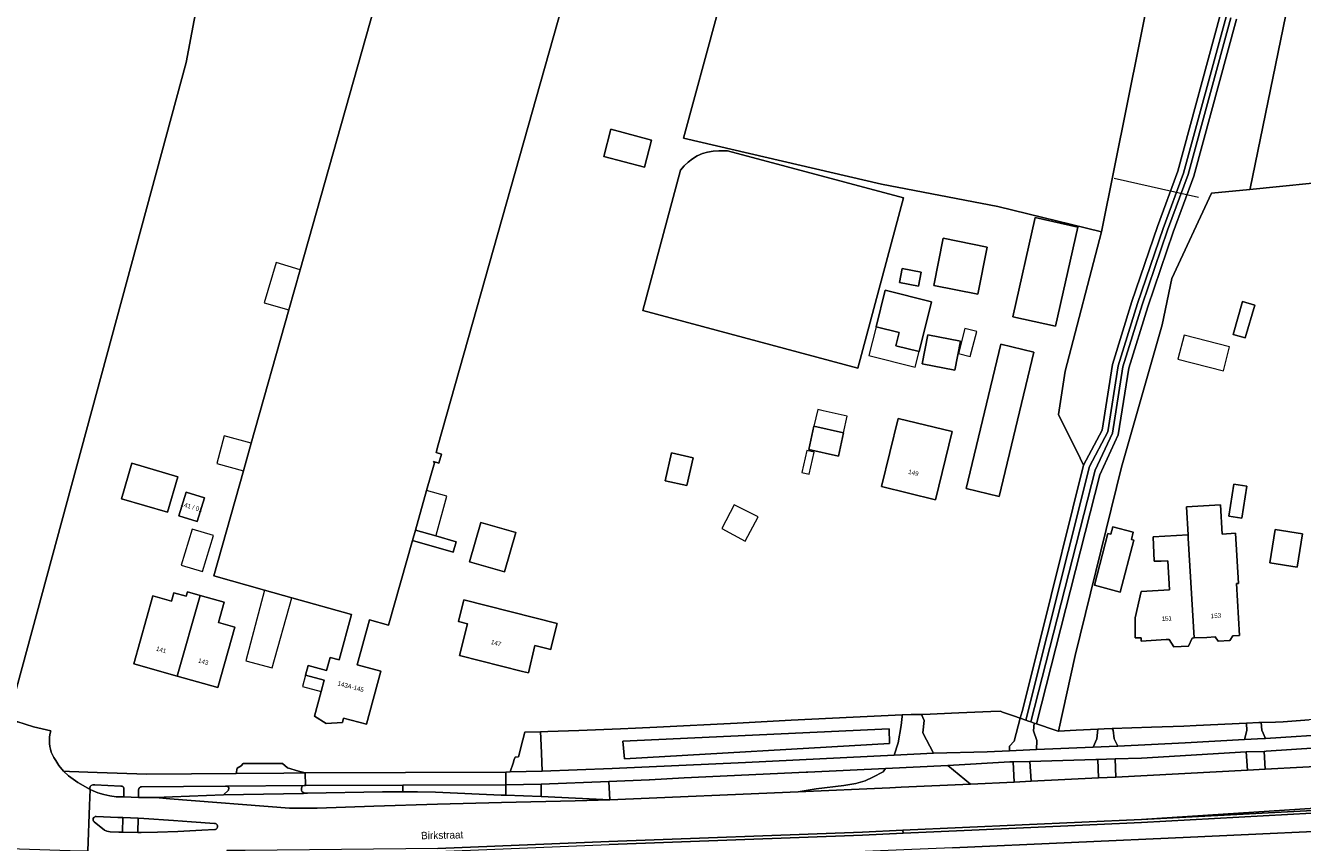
# Model space of a CAD drawing. Header units: metres. Extents: x 151448 to 154749, y 463108 to 465296.
# Tile 9 of 256: x 151672 to 151885, y 463538 to 463674. Entities that reach past the tile are written whole.
import ezdxf
from ezdxf.enums import TextEntityAlignment as Align

# ---------------------------------------------------------------- set-up
doc = ezdxf.new("R2010")
doc.units = ezdxf.units.M
for name, color, linetype, lineweight in [('B-PV-GR-BEPLANTING_CULTUUR_BODEMBEDEKKER-GV', 253, 'Continuous', 9), ('B-PV-GR-BOUWLAND-GV', 253, 'Continuous', 9), ('B-PV-GR-GRAS-GV', 253, 'Continuous', 9), ('B-PV-GR-GROENVOORZIENING-GV', 253, 'Continuous', 9), ('B-PV-GR-HOUTWAL-GV', 253, 'Continuous', 9), ('B-PV-IE-TERREINAFSCHEIDING_KUNSTMATIG_HEKWERK-G', 253, 'Continuous', 9), ('B-PV-OG-BEBOUWING-GV', 1, 'Continuous', 9), ('B-PV-OG-BEBOUWING-T18', 2, 'Continuous', 9), ('B-PV-OG-BEBOUWING_LUIFEL-GV', 1, 'Continuous', 9), ('B-PV-OG-TERREIN_BEGROEID-GV', 253, 'Continuous', 9), ('B-PV-OG-TERREIN_ERF-GV', 253, 'Continuous', 9), ('B-PV-OG-TERREIN_ONBEGROEID_ZAND-GV', 253, 'Continuous', 9), ('B-PV-OG-TOPOGRAFIE-T18', 2, 'Continuous', 9), ('B-PV-OG-WATER_GREPPEL-GV', 253, 'Continuous', 9), ('B-PV-VH-GESLOTENVERHARDING_ASFALT-GV', 253, 'Continuous', 9), ('B-PV-VH-HALFVERHARDING_GRIND-GV', 253, 'Continuous', 9), ('B-PV-VH-OPENVERHARDING_BETONSTRAATSTEEN-GV', 253, 'Continuous', 9), ('B-PV-VH-OPENVERHARDING_SIERBESTRATING-GV', 253, 'Continuous', 9), ('B-PV-VH-OPENVERHARDING_STRAATBAKSTEEN-GV', 253, 'Continuous', 9), ('B-PV-VH-OPENVERHARDING_TEGEL-GV', 253, 'Continuous', 9)]:
    doc.layers.add(name, color=color, linetype=linetype, lineweight=lineweight)
doc.styles.add('Drong', font='txt', dxfattribs={"height": 1.8})

msp = doc.modelspace()

# ---------------------------------------------------------------- linework, layer by layer
at = {"layer": 'B-PV-GR-BEPLANTING_CULTUUR_BODEMBEDEKKER-GV', "flags": 128}
msp.add_lwpolyline([(151682.435, 463546.609), (151682.929, 463546.4), (151683.686, 463546.079), (151684.68, 463545.755), (151685.702, 463545.53), (151686.74, 463545.405), (151688.033, 463545.389), (151688.063, 463546.727), (151688.06, 463546.77), (151688.053, 463546.812), (151688.042, 463546.853), (151688.028, 463546.894), (151688.01, 463546.933), (151687.989, 463546.97), (151687.965, 463547.005), (151687.938, 463547.038), (151687.908, 463547.069), (151687.875, 463547.097), (151687.841, 463547.122), (151687.804, 463547.143), (151687.765, 463547.162), (151687.725, 463547.177), (151687.684, 463547.188), (151687.641, 463547.196), (151687.599, 463547.2), (151687.556, 463547.2), (151683.175, 463547.37), (151682.862, 463547.369), (151682.595, 463547.266), (151682.417, 463547.122), (151682.358, 463546.825)], close=True, dxfattribs=at)
at = {"layer": 'B-PV-GR-BEPLANTING_CULTUUR_BODEMBEDEKKER-GV'}
for points in [[(151683.431, 463542.093, 0.7480787), (151683.085, 463541.216)], [(151703.239, 463539.94, 1.0010438), (151703.212, 463540.924)]]:
    msp.add_lwpolyline(points, format="xyb", dxfattribs=at)
at = {"layer": 'B-PV-GR-BEPLANTING_CULTUUR_BODEMBEDEKKER-GV', "flags": 128}
for points in [[(151683.085, 463541.216), (151684.813, 463539.807), (151685.186, 463539.647), (151685.744, 463539.541), (151687.233, 463539.488), (151687.818, 463539.475), (151687.871, 463541.924)], [(151687.871, 463541.924), (151687.02, 463541.96), (151683.431, 463542.093)], [(151690.424, 463541.815), (151690.37, 463539.42), (151690.929, 463539.408), (151693.641, 463539.461), (151697.07, 463539.621), (151701.059, 463539.833), (151703.239, 463539.94)], [(151703.212, 463540.924), (151699.357, 463541.216), (151696.326, 463541.455), (151691.381, 463541.774), (151690.424, 463541.815)]]:
    msp.add_lwpolyline(points, dxfattribs=at)
at = {"layer": 'B-PV-GR-BOUWLAND-GV', "flags": 128}
msp.add_lwpolyline([(151668.576, 463557.726), (151698.474, 463668.057), (151704.923, 463702.297), (151702.025, 463704.485), (151696.709, 463708.498), (151689.278, 463711.565), (151681.661, 463711.207), (151674.94, 463709.602), (151669.523, 463705.689), (151665.008, 463699.77), (151660.914, 463690.235), (151655.829, 463671.994), (151651.967, 463658.139), (151634.311, 463592.531), (151628.292, 463566.549), (151629.095, 463561.633), (151632.993, 463558.965), (151649, 463557.54), (151665.008, 463556.115), (151667.813, 463556.083)], close=True, dxfattribs=at)
at = {"layer": 'B-PV-GR-GRAS-GV', "flags": 128}
msp.add_lwpolyline([(151810.661, 463766.663), (151810.47, 463765.785), (151809.935, 463763.679), (151793.805, 463702.064), (151787.043, 463675.709), (151781.524, 463655.415), (151814.616, 463647.745), (151834.021, 463644.031), (151851.367, 463639.752), (151874.961, 463757.279), (151810.844, 463767.461)], close=True, dxfattribs=at)
msp.add_lwpolyline([(151883.005, 463680.157), (151876.176, 463647.04), (151876.139, 463646.859), (151891.552, 463648.422), (151909.555, 463650.248), (151925.906, 463651.799), (151925.732, 463650.923), (151939.508, 463652.17), (151952.737, 463653.441), (151973.335, 463655.398), (151990.408, 463657.07), (151998.726, 463658.616), (152000, 463658.752), (152002.398, 463659.415), (152009.416, 463659.757), (152011.163, 463659.94)], dxfattribs=at)
at = {"layer": 'B-PV-GR-GROENVOORZIENING-GV', "flags": 128}
for points in [[(151871.212, 463675.948), (151864.133, 463649.908), (151860.699, 463640.642), (151856.418, 463628.117), (151853.185, 463617.627), (151851.45, 463606.642), (151848.367, 463600.799), (151841.185, 463571.861), (151838.084, 463559.631), (151837.788, 463558.513), (151838.733, 463558.178), (151849.337, 463600.556), (151852.419, 463606.367), (151854.161, 463617.401), (151857.37, 463627.808), (151861.641, 463640.306), (151865.087, 463649.602), (151872.185, 463675.716)], [(151872.963, 463675.53), (151865.849, 463649.358), (151862.395, 463640.038), (151858.13, 463627.56), (151854.943, 463617.219), (151853.195, 463606.147), (151850.314, 463599.939), (151839.555, 463557.894), (151840.094, 463557.713), (151840.494, 463557.579), (151851.095, 463599.208), (151854.164, 463605.872), (151855.919, 463616.993), (151859.082, 463627.251), (151863.337, 463639.702), (151866.803, 463649.052), (151873.936, 463675.298)]]:
    msp.add_lwpolyline(points, dxfattribs=at)
at = {"layer": 'B-PV-GR-HOUTWAL-GV', "flags": 128}
for points in [[(151874.961, 463757.279), (151851.367, 463639.752), (151845.284, 463616.5), (151844.164, 463609.262), (151847.798, 463601.946), (151848.367, 463600.799), (151851.45, 463606.642), (151853.185, 463617.627), (151856.418, 463628.117), (151860.699, 463640.642), (151864.133, 463649.908), (151871.212, 463675.948)], [(151873.936, 463675.298), (151866.803, 463649.052), (151863.337, 463639.702), (151859.082, 463627.251), (151855.919, 463616.993), (151854.164, 463605.872), (151851.095, 463599.208), (151840.494, 463557.579), (151843.605, 463556.538), (151844.119, 463556.366), (151844.173, 463556.369), (151846.947, 463569.003), (151854.712, 463600.484), (151861.475, 463624.267), (151863.099, 463631.99), (151869.754, 463646.211), (151876.139, 463646.859), (151876.176, 463647.04), (151883.005, 463680.157)]]:
    msp.add_lwpolyline(points, dxfattribs=at)
at = {"layer": 'B-PV-IE-TERREINAFSCHEIDING_KUNSTMATIG_HEKWERK-G', "flags": 128}
msp.add_lwpolyline([(151853.472, 463648.738), (151867.538, 463645.58)], dxfattribs=at)
at = {"layer": 'B-PV-OG-BEBOUWING-GV', "flags": 128}
msp.add_lwpolyline([(151742.229, 463721.024), (151717.505, 463633.456), (151715.609, 463626.744), (151709.325, 463604.487), (151708.01, 463599.828), (151703.067, 463582.322), (151711.534, 463579.931), (151716.096, 463578.643), (151726.08, 463575.824), (151724.014, 463568.256), (151722.504, 463568.662), (151721.921, 463566.494), (151718.831, 463567.324), (151718.395, 463565.701), (151721.486, 463564.872), (151720.984, 463563.002), (151719.881, 463558.894), (151721.858, 463557.622), (151724.558, 463557.796), (151724.756, 463558.534), (151728.589, 463557.505), (151730.974, 463566.387), (151727.037, 463567.444), (151729.093, 463574.974), (151732.275, 463574.075), (151736.266, 463588.209), (151736.75, 463589.923), (151738.625, 463596.565), (151739.93, 463601.187), (151739.781, 463601.384), (151740.692, 463601.127), (151741.124, 463602.658), (151740.213, 463602.916), (151740.569, 463604.175), (151748.422, 463631.988), (151771.248, 463712.831)], dxfattribs=at)
for points in [[(151776.196, 463655.111), (151769.403, 463656.9), (151768.214, 463652.388), (151775.007, 463650.598)], [(151836.574, 463625.591), (151843.666, 463623.994), (151847.395, 463640.558), (151840.304, 463642.155)], [(151823.346, 463630.832), (151830.709, 463629.365), (151832.275, 463637.228), (151824.912, 463638.695)], [(151820.808, 463630.706), (151821.257, 463633.032), (151818.091, 463633.642), (151817.643, 463631.316)], [(151820.898, 463619.799), (151822.948, 463628.101), (151815.215, 463630.011), (151813.704, 463623.894), (151817.571, 463622.939), (151817.031, 463620.754)], [(151875.376, 463622.059), (151876.957, 463627.552), (151874.924, 463628.137), (151873.342, 463622.644)], [(151821.408, 463617.749), (151826.844, 463616.67), (151827.805, 463621.514), (151822.369, 463622.593)], [(151834.251, 463595.584), (151840.036, 463619.677), (151834.532, 463620.999), (151828.747, 463596.905)], [(151826.409, 463606.404), (151817.407, 463608.606), (151814.625, 463597.227), (151823.627, 463595.026)], [(151807.401, 463602.287), (151808.277, 463606.2), (151803.333, 463607.307), (151802.457, 463603.395)], [(151783.144, 463602.011), (151779.535, 463602.837), (151778.474, 463598.205), (151782.083, 463597.379)], [(151695.327, 463592.924), (151697.062, 463598.866), (151689.383, 463601.108), (151687.648, 463595.166)], [(151873.494, 463597.603), (151872.659, 463592.251), (151874.803, 463591.916), (151875.638, 463597.269)], [(151701.534, 463595.344), (151698.457, 463596.291), (151697.239, 463592.336), (151700.316, 463591.389)], [(151865.816, 463589.137), (151865.846, 463588.623), (151866.821, 463571.932), (151868.935, 463572.026), (151870.33, 463572.107), (151870.834, 463571.377), (151872.791, 463571.491), (151873.305, 463572.281), (151874.423, 463572.346), (151873.919, 463581.01), (151874.226, 463581.027), (151873.755, 463589.414), (151871.532, 463589.289), (151871.247, 463594.187), (151865.542, 463593.855)], [(151747.705, 463591.238), (151745.81, 463584.646), (151751.65, 463582.967), (151753.545, 463589.558)], [(151743.546, 463588.011), (151740.149, 463588.966), (151736.75, 463589.923), (151736.266, 463588.209), (151743.061, 463586.291)], [(151856.348, 463588.362), (151856.679, 463589.612), (151853.27, 463590.514), (151852.94, 463589.254), (151852.439, 463589.385), (151850.172, 463580.723), (151854.474, 463579.597), (151856.741, 463588.259)], [(151857.969, 463571.96), (151858, 463571.422), (151862.139, 463571.663), (151862.675, 463571.694), (151863.448, 463570.455), (151865.896, 463570.584), (151866.529, 463571.919), (151866.821, 463571.932), (151865.846, 463588.623), (151865.816, 463589.137), (151860.013, 463588.8), (151860.16, 463584.765), (151861.32, 463584.765), (151862.458, 463584.832), (151862.74, 463579.986), (151858.004, 463579.711), (151857.005, 463575.287), (151857.005, 463571.96)], [(151879.501, 463584.454), (151884.069, 463583.754), (151884.926, 463589.344), (151880.358, 463590.044)], [(151696.974, 463565.557), (151700.778, 463579.04), (151698.653, 463579.64), (151698.443, 463578.894), (151696.424, 463579.463), (151696.034, 463578.083), (151692.914, 463578.964), (151689.708, 463567.609)], [(151696.974, 463565.557), (151703.758, 463563.642), (151706.611, 463573.746), (151703.832, 463574.541), (151704.783, 463577.909), (151700.778, 463579.04)], [(151754.644, 463566.352), (151755.616, 463566.106), (151756.727, 463570.671), (151759.363, 463570.029), (151759.452, 463570.394), (151760.418, 463574.364), (151744.846, 463578.297), (151743.93, 463574.672), (151745.439, 463574.291), (151744.106, 463569.014)]]:
    msp.add_lwpolyline(points, close=True, dxfattribs=at)
at = {"layer": 'B-PV-OG-BEBOUWING_LUIFEL-GV', "flags": 128}
for points in [[(151715.609, 463626.744), (151717.505, 463633.456), (151713.515, 463634.644), (151711.507, 463627.902)], [(151820.898, 463619.799), (151817.031, 463620.754), (151817.571, 463622.939), (151813.704, 463623.894), (151812.52, 463619.099), (151820.253, 463617.189)], [(151829.414, 463618.934), (151830.511, 463623.122), (151828.549, 463623.636), (151827.453, 463619.447)], [(151865.162, 463622.505), (151864.136, 463618.478), (151871.733, 463616.541), (151872.76, 463620.568)], [(151808.277, 463606.2), (151808.901, 463608.986), (151804.882, 463609.887), (151803.957, 463610.094), (151803.333, 463607.307)], [(151708.01, 463599.828), (151709.325, 463604.487), (151704.832, 463605.722), (151703.558, 463601.085)], [(151802.132, 463603.266), (151801.287, 463599.571), (151802.53, 463599.286), (151803.376, 463602.981)], [(151736.75, 463589.923), (151740.149, 463588.966), (151740.195, 463589.129), (151742.024, 463595.605), (151738.625, 463596.565)], [(151790.001, 463594.157), (151787.914, 463590.214), (151791.857, 463588.127), (151793.985, 463592.191)], [(151701.183, 463583.03), (151703.026, 463589.036), (151699.483, 463590.123), (151697.64, 463584.117)], [(151716.096, 463578.643), (151711.534, 463579.931), (151708.423, 463568.112), (151712.798, 463566.961)], [(151720.984, 463563.002), (151721.486, 463564.872), (151718.395, 463565.701), (151717.893, 463563.832)]]:
    msp.add_lwpolyline(points, close=True, dxfattribs=at)
at = {"layer": 'B-PV-OG-TERREIN_BEGROEID-GV', "flags": 128}
for points in [[(151757.704, 463555.189), (151757.798, 463552.676), (151757.912, 463549.662), (151769.595, 463550.147), (151791.89, 463551.123), (151816.75, 463552.345), (151817.38, 463554.421), (151817.908, 463557.298), (151818.05, 463558.817), (151818.075, 463559.08), (151809.899, 463558.676), (151799.523, 463558.199), (151790.509, 463557.713), (151777.102, 463557.007), (151773.524, 463556.887), (151771.02, 463556.768), (151764.043, 463556.47), (151758.855, 463556.291), (151757.664, 463556.254)], [(151832.856, 463559.63), (151827.538, 463559.406), (151821.527, 463559.153), (151821.301, 463559.153), (151821.739, 463558.124), (151821.504, 463556.094), (151823.285, 463552.665), (151832.27, 463552.926), (151836.008, 463553.098), (151835.973, 463553.865), (151836.777, 463554.699), (151837.788, 463558.513), (151836.637, 463558.921), (151834.829, 463559.562), (151834.466, 463559.69)], [(151815.899, 463556.724), (151815.927, 463554.276), (151771.7, 463551.743), (151771.388, 463554.716)], [(151840.094, 463557.713), (151840.008, 463556.423), (151840.538, 463554.797), (151840.518, 463553.3), (151849.974, 463553.697), (151850.608, 463555.067), (151850.764, 463556.707), (151847.136, 463556.521), (151844.173, 463556.369), (151844.119, 463556.366), (151843.605, 463556.538), (151840.494, 463557.579)], [(151853.291, 463556.509), (151853.481, 463555.066), (151854.117, 463553.878), (151865.363, 463554.397), (151875.264, 463554.945), (151875.626, 463556.457), (151875.577, 463557.664), (151875.576, 463557.684), (151867.19, 463557.284), (151865.116, 463557.185), (151859.689, 463557.023), (151853.131, 463556.828)], [(151891.415, 463558.507), (151886.047, 463558.259), (151881.694, 463557.901), (151880.437, 463557.864), (151878.031, 463557.793), (151878.129, 463556.507), (151878.779, 463555.142), (151890.748, 463555.907), (151891.388, 463557.402)], [(151690.983, 463547.065), (151690.938, 463547.059), (151690.894, 463547.05), (151690.851, 463547.036), (151690.809, 463547.019), (151690.769, 463546.998), (151690.731, 463546.974), (151690.695, 463546.947), (151690.662, 463546.916), (151690.632, 463546.883), (151690.604, 463546.847), (151690.58, 463546.809), (151690.559, 463546.769), (151690.542, 463546.728), (151690.528, 463546.685), (151690.518, 463546.641), (151690.512, 463546.596), (151690.467, 463545.295), (151693.333, 463545.295), (151699.012, 463545.496), (151704.691, 463545.698), (151705.525, 463546.492), (151705.586, 463546.919), (151705.432, 463547.126), (151705.284, 463547.18), (151705.002, 463547.178)], [(151734.628, 463546.236), (151737.077, 463546.213), (151740.085, 463546.156), (151751.073, 463545.693), (151751.838, 463545.662), (151751.838, 463547.377), (151734.64, 463547.335)], [(151757.742, 463545.423), (151769.237, 463544.878), (151769.09, 463547.942), (151757.734, 463547.523)]]:
    msp.add_lwpolyline(points, close=True, dxfattribs=at)
msp.add_lwpolyline([(151826.485, 463536.882), (151866.202, 463538.64), (151897.667, 463540.123), (151915.403, 463541.391), (151924.588, 463542.535), (151930.869, 463543.325), (151952.761, 463546.077), (151943.163, 463545.806), (151932.51, 463545.287), (151930.611, 463545.249), (151923.935, 463545.114), (151910.903, 463544.014), (151858.071, 463541.118), (151829.686, 463539.83), (151818.206, 463539.309), (151811.446, 463539.001), (151769.103, 463537.434)], dxfattribs=at)
at = {"layer": 'B-PV-OG-TERREIN_ERF-GV', "flags": 128}
for points in [[(151771.248, 463712.831), (151748.422, 463631.988), (151740.569, 463604.175), (151740.213, 463602.916), (151741.124, 463602.658), (151740.692, 463601.127), (151739.781, 463601.384), (151739.93, 463601.187), (151738.625, 463596.565), (151736.75, 463589.923), (151740.149, 463588.966), (151743.546, 463588.011), (151743.061, 463586.291), (151736.266, 463588.209), (151732.275, 463574.075), (151729.093, 463574.974), (151727.037, 463567.444), (151730.974, 463566.387), (151728.589, 463557.505), (151724.756, 463558.534), (151724.558, 463557.796), (151721.858, 463557.622), (151719.881, 463558.894), (151720.984, 463563.002), (151721.486, 463564.872), (151718.395, 463565.701), (151718.831, 463567.324), (151721.921, 463566.494), (151722.504, 463568.662), (151724.014, 463568.256), (151726.08, 463575.824), (151716.096, 463578.643), (151711.534, 463579.931), (151703.067, 463582.322), (151708.01, 463599.828), (151709.325, 463604.487), (151715.609, 463626.744), (151717.505, 463633.456), (151742.229, 463721.024)], [(151704.923, 463702.297), (151698.474, 463668.057), (151668.576, 463557.726), (151667.813, 463556.083), (151666.857, 463554.023), (151666.46, 463552.381), (151668.428, 463552.202), (151668.461, 463552.274), (151670.168, 463557.954), (151672.982, 463557.101), (151675.871, 463556.411), (151675.698, 463555.797)], [(151676.339, 463551.945), (151676.659, 463551.451), (151677.196, 463550.621), (151677.953, 463549.678), (151678.95, 463549.65), (151683.596, 463549.482), (151691.879, 463549.183), (151706.81, 463549.309), (151706.992, 463550.185), (151707.65, 463550.586), (151707.992, 463550.975), (151714.575, 463550.957), (151715.367, 463550.209), (151717.223, 463549.666), (151718.347, 463549.395), (151751.836, 463549.517), (151752.587, 463549.543), (151753.075, 463551.003), (151753.276, 463551.606), (151753.41, 463552.008), (151753.965, 463552.057), (151754.708, 463554.903), (151755.039, 463556.172), (151757.664, 463556.254), (151758.855, 463556.291), (151764.043, 463556.47), (151771.02, 463556.768), (151773.524, 463556.887), (151777.102, 463557.007), (151790.509, 463557.713), (151799.523, 463558.199), (151809.899, 463558.676), (151818.075, 463559.08), (151819.559, 463559.153), (151820.413, 463559.153), (151821.301, 463559.153), (151821.527, 463559.153), (151827.538, 463559.406), (151832.856, 463559.63), (151834.466, 463559.69), (151834.829, 463559.562), (151836.637, 463558.921), (151837.788, 463558.513), (151838.084, 463559.631), (151841.185, 463571.861), (151848.367, 463600.799), (151847.798, 463601.946), (151844.164, 463609.262), (151845.284, 463616.5), (151851.367, 463639.752), (151834.021, 463644.031), (151814.616, 463647.745), (151781.524, 463655.415), (151787.043, 463675.709)], [(151787.428, 463653.332), (151788.908, 463653.335), (151818.285, 463645.448), (151810.653, 463617.021), (151774.751, 463626.66), (151781.032, 463650.058)], [(151891.552, 463648.422), (151876.139, 463646.859), (151869.754, 463646.211), (151863.099, 463631.99), (151861.475, 463624.267), (151854.712, 463600.484), (151846.947, 463569.003), (151844.173, 463556.369), (151847.136, 463556.521), (151850.764, 463556.707), (151851.803, 463556.76), (151853.131, 463556.828), (151859.689, 463557.023), (151865.116, 463557.185), (151867.19, 463557.284), (151875.576, 463557.684), (151877.639, 463557.782), (151878.031, 463557.793), (151880.437, 463557.864), (151881.694, 463557.901), (151886.047, 463558.259)]]:
    msp.add_lwpolyline(points, dxfattribs=at)
for points in [[(151776.196, 463655.111), (151775.007, 463650.598), (151768.214, 463652.388), (151769.403, 463656.9)], [(151836.574, 463625.591), (151840.304, 463642.155), (151847.395, 463640.558), (151843.666, 463623.994)], [(151823.346, 463630.832), (151824.912, 463638.695), (151832.275, 463637.228), (151830.709, 463629.365)], [(151820.808, 463630.706), (151817.643, 463631.316), (151818.091, 463633.642), (151821.257, 463633.032)], [(151820.898, 463619.799), (151817.031, 463620.754), (151817.571, 463622.939), (151813.704, 463623.894), (151815.215, 463630.011), (151822.948, 463628.101)], [(151875.376, 463622.059), (151873.342, 463622.644), (151874.924, 463628.137), (151876.957, 463627.552)], [(151821.408, 463617.749), (151822.369, 463622.593), (151827.805, 463621.514), (151826.844, 463616.67)], [(151834.251, 463595.584), (151828.747, 463596.905), (151834.532, 463620.999), (151840.036, 463619.677)], [(151826.409, 463606.404), (151823.627, 463595.026), (151814.625, 463597.227), (151817.407, 463608.606)], [(151807.401, 463602.287), (151802.457, 463603.395), (151803.333, 463607.307), (151808.277, 463606.2)], [(151783.144, 463602.011), (151782.083, 463597.379), (151778.474, 463598.205), (151779.535, 463602.837)], [(151695.327, 463592.924), (151687.648, 463595.166), (151689.383, 463601.108), (151697.062, 463598.866)], [(151873.494, 463597.603), (151875.638, 463597.269), (151874.803, 463591.916), (151872.659, 463592.251)], [(151701.534, 463595.344), (151700.316, 463591.389), (151697.239, 463592.336), (151698.457, 463596.291)], [(151857.969, 463571.96), (151857.005, 463571.96), (151857.005, 463575.287), (151858.004, 463579.711), (151862.74, 463579.986), (151862.458, 463584.832), (151861.32, 463584.765), (151860.16, 463584.765), (151860.013, 463588.8), (151865.816, 463589.137), (151865.542, 463593.855), (151871.247, 463594.187), (151871.532, 463589.289), (151873.755, 463589.414), (151874.226, 463581.027), (151873.919, 463581.01), (151874.423, 463572.346), (151873.305, 463572.281), (151872.791, 463571.491), (151870.834, 463571.377), (151870.33, 463572.107), (151868.935, 463572.026), (151866.821, 463571.932), (151866.529, 463571.919), (151865.896, 463570.584), (151863.448, 463570.455), (151862.675, 463571.694), (151862.139, 463571.663), (151858, 463571.422)], [(151747.705, 463591.238), (151753.545, 463589.558), (151751.65, 463582.967), (151745.81, 463584.646)], [(151856.348, 463588.362), (151856.741, 463588.259), (151854.474, 463579.597), (151850.172, 463580.723), (151852.439, 463589.385), (151852.94, 463589.254), (151853.27, 463590.514), (151856.679, 463589.612)], [(151879.501, 463584.454), (151880.358, 463590.044), (151884.926, 463589.344), (151884.069, 463583.754)], [(151696.974, 463565.557), (151689.708, 463567.609), (151692.914, 463578.964), (151696.034, 463578.083), (151696.424, 463579.463), (151698.443, 463578.894), (151698.653, 463579.64), (151700.778, 463579.04), (151704.783, 463577.909), (151703.832, 463574.541), (151706.611, 463573.746), (151703.758, 463563.642)], [(151754.644, 463566.352), (151744.106, 463569.014), (151745.439, 463574.291), (151743.93, 463574.672), (151744.846, 463578.297), (151760.418, 463574.364), (151759.452, 463570.394), (151759.363, 463570.029), (151756.727, 463570.671), (151755.616, 463566.106)]]:
    msp.add_lwpolyline(points, close=True, dxfattribs=at)
at = {"layer": 'B-PV-OG-TERREIN_ERF-GV'}
for points in [[(151781.032, 463650.058, -0.2401342), (151787.428, 463653.332)], [(151675.698, 463555.797, 0.1747148), (151676.339, 463551.945)]]:
    msp.add_lwpolyline(points, format="xyb", dxfattribs=at)
at = {"layer": 'B-PV-OG-TERREIN_ONBEGROEID_ZAND-GV', "flags": 128}
for points in [[(151872.185, 463675.716), (151865.087, 463649.602), (151861.641, 463640.306), (151857.37, 463627.808), (151854.161, 463617.401), (151852.419, 463606.367), (151849.337, 463600.556), (151838.733, 463558.178), (151839.177, 463558.02), (151839.555, 463557.894), (151850.314, 463599.939), (151853.195, 463606.147), (151854.943, 463617.219), (151858.13, 463627.56), (151862.395, 463640.038), (151865.849, 463649.358), (151872.963, 463675.53)], [(151781.032, 463650.058), (151774.751, 463626.66), (151810.653, 463617.021), (151818.285, 463645.448), (151788.908, 463653.335), (151787.428, 463653.332)]]:
    msp.add_lwpolyline(points, dxfattribs=at)
at = {"layer": 'B-PV-OG-TERREIN_ONBEGROEID_ZAND-GV'}
msp.add_lwpolyline([(151787.428, 463653.332, 0.2401342), (151781.032, 463650.058)], format="xyb", dxfattribs=at)
at = {"layer": 'B-PV-OG-WATER_GREPPEL-GV', "flags": 128}
msp.add_lwpolyline([(151771.388, 463554.716), (151771.7, 463551.743), (151815.927, 463554.276), (151815.899, 463556.724)], close=True, dxfattribs=at)
at = {"layer": 'B-PV-VH-GESLOTENVERHARDING_ASFALT-GV', "flags": 128}
for points in [[(151818.183, 463539.808), (151858.047, 463541.617), (151898.152, 463544.195), (151920.287, 463545.371), (151930.522, 463545.915), (151953.911, 463547.158), (152009.455, 463554.094), (152018.77, 463555.421), (152020.13, 463555.615), (152023.297, 463556.218), (152025.224, 463556.585), (152047.595, 463561.771), (152047.654, 463561.786), (152043.919, 463574.065), (152040.33, 463572.913), (152038.57, 463572.395), (152030.502, 463570.304), (152027.274, 463569.621), (152023.153, 463568.759)], [(151675.698, 463555.797), (151675.871, 463556.411), (151672.982, 463557.101), (151670.168, 463557.954), (151668.461, 463552.274), (151668.428, 463552.202), (151668.032, 463551.323), (151667.106, 463550.007), (151666.736, 463549.817), (151666.139, 463549.302), (151665.368, 463548.806), (151664.238, 463548.189), (151661.818, 463547.173), (151661.095, 463546.871), (151660.326, 463546.697), (151659.566, 463546.624), (151657.344, 463546.666), (151654.901, 463546.777), (151652.721, 463546.799), (151652.572, 463543.25), (151654.404, 463543.251), (151654.898, 463543.245), (151657.34, 463543.13), (151658.953, 463543.079)], [(151658.853, 463540.572), (151657.247, 463540.631), (151654.796, 463540.709), (151652.397, 463540.864), (151652.156, 463537.169), (151652.339, 463537.185), (151654.583, 463537.238), (151657.043, 463537.124), (151658.496, 463537.083), (151658.742, 463537.07), (151680.744, 463536.368), (151682.023, 463536.37), (151682.327, 463543.924), (151682.435, 463546.609), (151680.373, 463547.774), (151678.817, 463548.924), (151677.953, 463549.678), (151677.196, 463550.621), (151676.659, 463551.451), (151676.339, 463551.945)], [(151891.278, 463550.676), (151878.718, 463549.993), (151875.749, 463549.832), (151853.761, 463548.693), (151850.854, 463548.542), (151839.601, 463547.992), (151836.755, 463547.852), (151829.48, 463547.497), (151817.887, 463546.993), (151815.985, 463546.91), (151800.69, 463546.245), (151769.237, 463544.878), (151763.423, 463544.724), (151751.108, 463544.431), (151740.456, 463544.14), (151729.805, 463543.848), (151720.313, 463543.47), (151715.702, 463543.508), (151695.754, 463545.057), (151693.333, 463545.295), (151690.467, 463545.295), (151688.033, 463545.389), (151686.74, 463545.405), (151685.702, 463545.53), (151684.68, 463545.755), (151683.686, 463546.079), (151682.929, 463546.4), (151682.435, 463546.609), (151682.327, 463543.924), (151682.023, 463536.37)], [(151683.431, 463542.093), (151687.02, 463541.96), (151687.871, 463541.924), (151690.424, 463541.815), (151691.381, 463541.774), (151696.326, 463541.455), (151699.357, 463541.216), (151703.212, 463540.924)], [(151703.239, 463539.94), (151701.059, 463539.833), (151697.07, 463539.621), (151693.641, 463539.461), (151690.929, 463539.408), (151690.37, 463539.42), (151687.818, 463539.475), (151687.233, 463539.488), (151685.744, 463539.541), (151685.186, 463539.647), (151684.813, 463539.807), (151683.085, 463541.216)], [(151740.472, 463536.783), (151769.084, 463537.934), (151811.425, 463539.501), (151818.183, 463539.808)]]:
    msp.add_lwpolyline(points, dxfattribs=at)
at = {"layer": 'B-PV-VH-GESLOTENVERHARDING_ASFALT-GV'}
for points in [[(151676.339, 463551.945, -0.1747148), (151675.698, 463555.797)], [(151683.085, 463541.216, -0.7480787), (151683.431, 463542.093)], [(151703.212, 463540.924, -1.0010438), (151703.239, 463539.94)]]:
    msp.add_lwpolyline(points, format="xyb", dxfattribs=at)
at = {"layer": 'B-PV-VH-GESLOTENVERHARDING_ASFALT-GV', "flags": 128}
for points in [[(151858.047, 463541.617), (151906.821, 463544.145), (151920.287, 463545.371), (151898.152, 463544.195)], [(151818.183, 463539.808), (151811.425, 463539.501), (151769.084, 463537.934), (151740.472, 463536.783), (151708.314, 463536.429), (151705.266, 463536.429), (151705.266, 463535.929), (151708.317, 463535.929), (151740.485, 463536.283), (151769.103, 463537.434), (151811.446, 463539.001), (151818.206, 463539.309)]]:
    msp.add_lwpolyline(points, close=True, dxfattribs=at)
at = {"layer": 'B-PV-VH-HALFVERHARDING_GRIND-GV', "flags": 128}
for points in [[(151818.05, 463558.817), (151817.908, 463557.298), (151817.38, 463554.421), (151816.75, 463552.345), (151823.285, 463552.665), (151821.504, 463556.094), (151821.739, 463558.124), (151821.301, 463559.153), (151820.413, 463559.153), (151819.559, 463559.153), (151818.075, 463559.08)], [(151838.733, 463558.178), (151837.788, 463558.513), (151836.777, 463554.699), (151835.973, 463553.865), (151836.008, 463553.098), (151839.371, 463553.252), (151840.518, 463553.3), (151840.538, 463554.797), (151840.008, 463556.423), (151840.094, 463557.713), (151839.555, 463557.894), (151839.177, 463558.02)], [(151850.608, 463555.067), (151849.974, 463553.697), (151852.656, 463553.81), (151854.117, 463553.878), (151853.481, 463555.066), (151853.291, 463556.509), (151853.131, 463556.828), (151851.803, 463556.76), (151850.764, 463556.707)], [(151875.626, 463556.457), (151875.264, 463554.945), (151878.507, 463555.125), (151878.779, 463555.142), (151878.129, 463556.507), (151878.031, 463557.793), (151877.639, 463557.782), (151875.576, 463557.684), (151875.577, 463557.664)]]:
    msp.add_lwpolyline(points, close=True, dxfattribs=at)
at = {"layer": 'B-PV-VH-OPENVERHARDING_BETONSTRAATSTEEN-GV', "flags": 128}
for points in [[(151757.664, 463556.254), (151755.039, 463556.172), (151754.708, 463554.903), (151753.965, 463552.057), (151753.41, 463552.008), (151753.276, 463551.606), (151753.075, 463551.003), (151752.587, 463549.543), (151757.912, 463549.662), (151757.798, 463552.676), (151757.704, 463555.189)], [(151853.761, 463548.693), (151875.749, 463549.832), (151875.552, 463552.892), (151858.061, 463551.834), (151853.653, 463551.711)], [(151891.108, 463553.804), (151887.338, 463553.556), (151878.871, 463553.012), (151878.525, 463552.99), (151878.718, 463549.993), (151891.278, 463550.676)], [(151825.701, 463550.626), (151829.48, 463547.497), (151836.755, 463547.852), (151836.579, 463551.236), (151836.076, 463551.222)], [(151839.601, 463547.992), (151850.854, 463548.542), (151850.743, 463551.63), (151850.415, 463551.621), (151839.391, 463551.314)], [(151815.286, 463550.121), (151802.326, 463549.493), (151802.027, 463549.493), (151781.634, 463548.539), (151775.834, 463548.23), (151775.81, 463548.229), (151769.09, 463547.942), (151769.237, 463544.878), (151800.69, 463546.245), (151803.69, 463546.711), (151808.315, 463547.269), (151810.315, 463547.622), (151811.865, 463548.049), (151813.164, 463548.652), (151814.913, 463549.555)], [(151769.237, 463544.878), (151757.742, 463545.423), (151751.838, 463545.662), (151751.073, 463545.693), (151740.085, 463546.156), (151737.077, 463546.213), (151734.628, 463546.236), (151731.28, 463546.199), (151718.699, 463545.986), (151718.456, 463545.981), (151718.053, 463545.973), (151704.691, 463545.698), (151699.012, 463545.496), (151693.333, 463545.295), (151695.754, 463545.057), (151715.702, 463543.508), (151720.313, 463543.47), (151729.805, 463543.848), (151740.456, 463544.14), (151751.108, 463544.431), (151763.423, 463544.724)], [(151718.364, 463547.296), (151718.178, 463547.293), (151705.284, 463547.18), (151705.432, 463547.126), (151705.586, 463546.919), (151705.525, 463546.492), (151704.691, 463545.698), (151718.053, 463545.973), (151718.456, 463545.981), (151718.113, 463546.075), (151717.855, 463546.224), (151717.705, 463546.475), (151717.709, 463546.782), (151717.789, 463547.04), (151717.972, 463547.206)], [(151757.734, 463547.523), (151751.838, 463547.377), (151751.838, 463545.662), (151757.742, 463545.423)], [(151858.047, 463541.617), (151818.183, 463539.808), (151818.206, 463539.309), (151829.686, 463539.83), (151858.071, 463541.118), (151910.903, 463544.014), (151923.935, 463545.114), (151930.611, 463545.249), (151930.539, 463545.788), (151930.522, 463545.915), (151920.287, 463545.371), (151906.821, 463544.145)]]:
    msp.add_lwpolyline(points, close=True, dxfattribs=at)
at = {"layer": 'B-PV-VH-OPENVERHARDING_SIERBESTRATING-GV', "flags": 128}
msp.add_lwpolyline([(151717.223, 463549.666), (151715.367, 463550.209), (151714.575, 463550.957), (151707.992, 463550.975), (151707.65, 463550.586), (151706.992, 463550.185), (151706.81, 463549.309), (151714.763, 463549.368), (151718.347, 463549.395)], close=True, dxfattribs=at)
at = {"layer": 'B-PV-VH-OPENVERHARDING_STRAATBAKSTEEN-GV', "flags": 128}
for points in [[(151875.749, 463549.832), (151878.718, 463549.993), (151878.525, 463552.99), (151875.552, 463552.892)], [(151829.48, 463547.497), (151825.701, 463550.626), (151815.286, 463550.121), (151814.913, 463549.555), (151813.164, 463548.652), (151811.865, 463548.049), (151810.315, 463547.622), (151808.315, 463547.269), (151803.69, 463546.711), (151800.69, 463546.245), (151815.985, 463546.91), (151817.887, 463546.993)], [(151839.601, 463547.992), (151839.391, 463551.314), (151836.579, 463551.236), (151836.755, 463547.852)], [(151853.653, 463551.711), (151850.743, 463551.63), (151850.854, 463548.542), (151853.761, 463548.693)]]:
    msp.add_lwpolyline(points, close=True, dxfattribs=at)
at = {"layer": 'B-PV-VH-OPENVERHARDING_TEGEL-GV', "flags": 128}
for points in [[(151890.748, 463555.907), (151878.779, 463555.142), (151878.507, 463555.125), (151875.264, 463554.945), (151865.363, 463554.397), (151854.117, 463553.878), (151852.656, 463553.81), (151849.974, 463553.697), (151840.518, 463553.3), (151839.371, 463553.252), (151836.008, 463553.098), (151832.27, 463552.926), (151823.285, 463552.665), (151816.75, 463552.345), (151791.89, 463551.123), (151769.595, 463550.147), (151757.912, 463549.662), (151752.587, 463549.543), (151751.836, 463549.517), (151751.838, 463547.377), (151757.734, 463547.523), (151769.09, 463547.942), (151775.81, 463548.229), (151775.834, 463548.23), (151781.634, 463548.539), (151802.027, 463549.493), (151802.326, 463549.493), (151815.286, 463550.121), (151825.701, 463550.626), (151836.076, 463551.222), (151836.579, 463551.236), (151839.391, 463551.314), (151850.415, 463551.621), (151850.743, 463551.63), (151853.653, 463551.711), (151858.061, 463551.834), (151875.552, 463552.892), (151878.525, 463552.99), (151878.871, 463553.012), (151887.338, 463553.556)], [(152013.983, 463554.057), (151990.954, 463550.972), (151967.656, 463547.95), (151952.761, 463546.077), (151930.869, 463543.325), (151924.588, 463542.535), (151915.403, 463541.391), (151897.667, 463540.123), (151866.202, 463538.64), (151826.485, 463536.882), (151818.322, 463536.528), (151791.094, 463535.348), (151756.631, 463534.133), (151730.446, 463533.342), (151714.692, 463532.964), (151703.115, 463533.035), (151690.743, 463533.559)]]:
    msp.add_lwpolyline(points, dxfattribs=at)
for points in [[(151718.347, 463549.395), (151714.763, 463549.368), (151706.81, 463549.309), (151691.879, 463549.183), (151683.596, 463549.482), (151678.95, 463549.65), (151677.953, 463549.678), (151678.817, 463548.924), (151680.373, 463547.774), (151682.435, 463546.609), (151682.358, 463546.825), (151682.417, 463547.122), (151682.595, 463547.266), (151682.862, 463547.369), (151683.175, 463547.37), (151687.556, 463547.2), (151687.599, 463547.2), (151687.641, 463547.196), (151687.684, 463547.188), (151687.725, 463547.177), (151687.765, 463547.162), (151687.804, 463547.143), (151687.841, 463547.122), (151687.875, 463547.097), (151687.908, 463547.069), (151687.938, 463547.038), (151687.965, 463547.005), (151687.989, 463546.97), (151688.01, 463546.933), (151688.028, 463546.894), (151688.042, 463546.853), (151688.053, 463546.812), (151688.06, 463546.77), (151688.063, 463546.727), (151688.033, 463545.389), (151690.467, 463545.295), (151690.512, 463546.596), (151690.518, 463546.641), (151690.528, 463546.685), (151690.542, 463546.728), (151690.559, 463546.769), (151690.58, 463546.809), (151690.604, 463546.847), (151690.632, 463546.883), (151690.662, 463546.916), (151690.695, 463546.947), (151690.731, 463546.974), (151690.769, 463546.998), (151690.809, 463547.019), (151690.851, 463547.036), (151690.894, 463547.05), (151690.938, 463547.059), (151690.983, 463547.065), (151705.002, 463547.178), (151705.284, 463547.18), (151718.178, 463547.293), (151718.364, 463547.296)], [(151751.838, 463547.377), (151751.836, 463549.517), (151718.347, 463549.395), (151718.364, 463547.296), (151734.64, 463547.335)], [(151718.456, 463545.981), (151718.699, 463545.986), (151731.28, 463546.199), (151734.628, 463546.236), (151734.64, 463547.335), (151718.364, 463547.296), (151717.972, 463547.206), (151717.789, 463547.04), (151717.709, 463546.782), (151717.705, 463546.475), (151717.855, 463546.224), (151718.113, 463546.075)], [(151687.818, 463539.475), (151690.37, 463539.42), (151690.424, 463541.815), (151687.871, 463541.924)]]:
    msp.add_lwpolyline(points, close=True, dxfattribs=at)

# ---------------------------------------------------------------- texts
at = {"layer": 'B-PV-OG-BEBOUWING-T18', "style": 'Drong'}
for s, rotation, p in [('149', 346.3, (151819.957, 463599.526)), ('141 / 01', 342.9, (151699.386, 463593.84)), ('153', 3.5, (151870.483, 463575.643)), ('151', 3.5, (151862.26, 463575.181)), ('147', 345.8, (151750.232, 463571.076)), ('141', 344.2, (151694.292, 463569.951)), ('143', 344.2, (151701.317, 463567.968)), ('143A-145', 345, (151725.951, 463563.813))]:
    msp.add_text(s, height=0.75, rotation=rotation, dxfattribs=at).set_placement(p, align=Align.MIDDLE)
at = {"layer": 'B-PV-OG-TOPOGRAFIE-T18', "style": 'Drong'}
msp.add_text('Birkstraat', height=1.25, rotation=1.4, dxfattribs=at).set_placement((151741.221, 463539.021), align=Align.MIDDLE)

doc.saveas('drawing.dxf')
